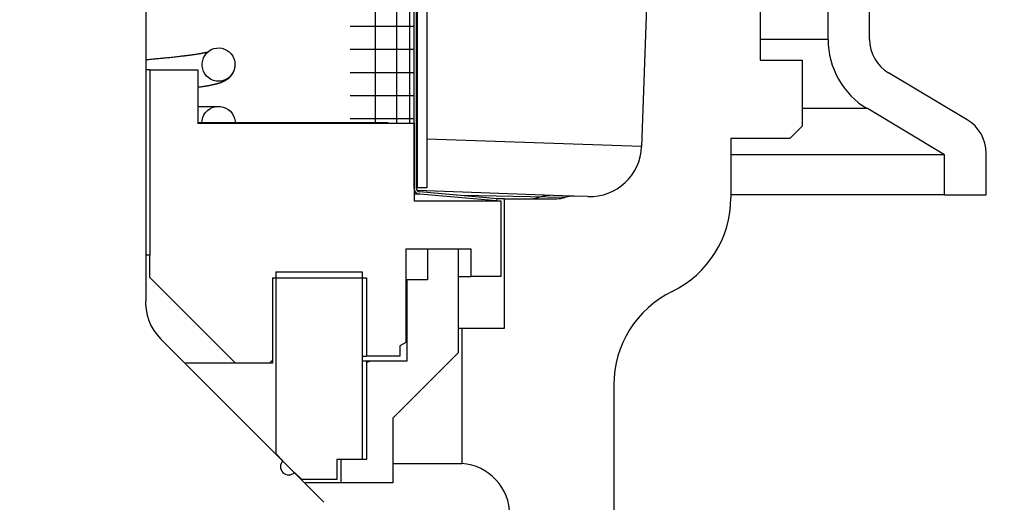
# Model space of a CAD drawing. Extents: x -169 to 2224, y 0 to 2796.
# Tile 151 of 256: x 1570.07 to 1572.43, y 406.75 to 407.91. Entities that reach past the tile are written whole.
import ezdxf

# ---------------------------------------------------------------- set-up
doc = ezdxf.new("R2010")
doc.units = 0
doc.header["$MEASUREMENT"] = 0
doc.header["$PDSIZE"] = 1
doc.layers.get('DEFPOINTS').update_dxf_attribs({"linetype": 'CONTINUOUS'})
for name, color, linetype in [('DIM', 3, 'CONTINUOUS'), ('PEAGRAVEL-HATCH', 3, 'CONTINUOUS'), ('SPILL-BUCKET', 1, 'CONTINUOUS')]:
    doc.layers.add(name, color=color, linetype=linetype)
doc.styles.add('SIMPLEX', font='simplex')
doc.dimstyles.new('DIM64', dxfattribs={"dimscale": 64, "dimtxt": 0.09375, "dimasz": 0.09375, "dimexe": 0.0625, "dimexo": 0.0625, "dimgap": 0.046875, "dimtad": 1, "dimdec": 4, "dimzin": 3, "dimdsep": 46, "dimlunit": 4, "dimtxsty": 'SIMPLEX', "dimcen": 0, "dimclrd": 256, "dimclre": 256, "dimclrt": 256, "dimadec": 0, "dimazin": 0, "dimtfac": 1, "dimtdec": 4, "dimtmove": 0, "dimatfit": 3, "dimfxl": 1, "dimfrac": 2, "dimtolj": 1, "dimtzin": 0, "dimarcsym": 0})

# ---------------------------------------------------------------- blocks, each defined once
blk = doc.blocks.new('*D19')
at = {"layer": 'DEFPOINTS', "color": 0, "transparency": 16777216}
for p in [(1294.3654, 414.2886), (1931.8718, 414.0074), (1931.8718, 136.5159)]:
    blk.add_point(p, dxfattribs=at)
at = {"layer": 'DIM', "lineweight": -2, "transparency": 16777216}
for p, q in [((1294.3654, 410.2886), (1294.3654, 132.5159)), ((1931.8718, 410.0074), (1931.8718, 132.5159)), ((1300.3654, 136.5159), (1925.8718, 136.5159))]:
    blk.add_line(p, q, dxfattribs=at)
at = {"layer": 'DIM', "transparency": 16777216}
for points in [[(1300.3654, 137.5159), (1300.3654, 135.5159), (1294.3654, 136.5159)], [(1925.8718, 137.5159), (1925.8718, 135.5159), (1931.8718, 136.5159)]]:
    blk.add_solid(points, dxfattribs=at)
at = {"layer": 'DIM', "transparency": 16777216, "insert": (1613.1186, 144.0873), "char_height": 6, "attachment_point": 5, "style": 'SIMPLEX'}
blk.add_mtext('\\A1;53\'-1 1/2" (F.V. TANK SLAB)', dxfattribs=at)

msp = doc.modelspace()

# ---------------------------------------------------------------- hatches: boundary and pattern name
at = {"layer": 'PEAGRAVEL-HATCH'}
h = msp.add_hatch(dxfattribs=at)
h.set_pattern_fill('AR-SAND', color=256, scale=7.5, style=0)
h.set_pattern_definition([(37.5, (1705.354, 373.979), (-0.47245, 14.4512), [0, -11.4, 0, -12.75, 0, -12.1875]), (7.5, (1705.354, 373.979), (13.2733, 21.166), [0, -6.15, 0, -10.275, 0, -3.9375]), (327.5, (1696.129, 373.979), (23.3561, 0.0424), [0, -3.75, 0, -13.5, 0, -17.625]), (317.5, (1696.129, 373.979), (22.546, 6.5826), [0, -1.875, 0, -8.85, 0, -10.125])])
h.paths.add_polyline_path([(1570.33517, 414.15822), (1595.38964, 414.15822), (1595.38964, 373.97898), (1570.33517, 373.97898)])
h = msp.add_hatch(dxfattribs=at)
h.set_pattern_fill('AR-SAND', color=256, scale=7.5, style=0)
h.set_pattern_definition([(37.5, (1719.884, 371.258), (-0.47245, 14.4512), [0, -11.4, 0, -12.75, 0, -12.1875]), (7.5, (1719.884, 371.258), (13.2733, 21.166), [0, -6.15, 0, -10.275, 0, -3.9375]), (327.5, (1710.659, 371.258), (23.3561, 0.0424), [0, -3.75, 0, -13.5, 0, -17.625]), (317.5, (1710.659, 371.258), (22.546, 6.5826), [0, -1.875, 0, -8.85, 0, -10.125])])
edge = h.paths.add_edge_path()
edge.add_line((1568.58487, 410.75736), (1580.85981, 410.75736))
edge.add_arc((1580.67252, 410.76619), 0.1875, 310.0001, 357.29846, ccw=False)
edge.add_line((1580.79304, 410.62256), (1580.16258, 410.09354))
edge.add_arc((1580.2831, 409.9499), 0.1875, 490.0001, 555.38086)
edge.add_line((1580.10232, 409.90017), (1580.25881, 409.33129))
edge.add_arc((1579.77672, 409.19867), 0.5, 360, 375.38086, ccw=False)
edge.add_line((1580.27672, 409.19867), (1580.27672, 409.01619))
edge.add_line((1580.27672, 409.01619), (1580.24672, 409.01619))
edge.add_line((1580.24672, 409.01619), (1580.24672, 408.39119))
edge.add_line((1580.24672, 408.39119), (1580.27672, 408.26619))
edge.add_line((1580.27672, 408.26619), (1580.37047, 408.26619))
edge.add_line((1580.37047, 408.26619), (1580.55797, 408.26619))
edge.add_line((1580.55797, 408.26619), (1580.55797, 406.05086))
edge.add_arc((1580.30797, 406.05086), 0.25, 284.9899, 360, ccw=False)
edge.add_arc((1592.36884, 361.00728), 46.38034, 464.989886, 465.707335)
edge.add_arc((1580.0427, 404.83739), 0.85, 465.70735, 540)
edge.add_line((1579.1927, 404.83739), (1579.1927, 402.62373))
edge.add_line((1579.1927, 402.62373), (1579.19257, 402.46304))
edge.add_line((1579.19257, 402.46304), (1579.35118, 402.46304))
edge.add_line((1579.35118, 402.46304), (1579.5427, 402.62373))
edge.add_line((1579.5427, 402.62373), (1579.5427, 403.66034))
edge.add_ellipse((1579.67162, 403.74985), major_axis=(0, 0.2), ratio=0.7208596, start_angle=116.58501, end_angle=251.03183)
edge.add_line((1579.80797, 403.63592), (1579.80797, 403.32673))
edge.add_arc((1579.74191, 403.31551), 0.06701, 238.57932, 369.63998, ccw=False)
edge.add_arc((1579.68047, 403.20173), 0.0625, 424.90305, 540)
edge.add_line((1579.61797, 403.20173), (1579.61797, 402.82673))
edge.add_arc((1579.68047, 402.82673), 0.0625, 540, 630)
edge.add_line((1579.68047, 402.76423), (1579.74797, 402.76423))
edge.add_arc((1579.74797, 402.70423), 0.06, 359.97977, 450, ccw=False)
edge.add_line((1579.80797, 402.70421), (1579.80449, 392.8692))
edge.add_arc((1633.72155, 263.94838), 139.74129, 472.6955788, 474.5798006)
edge.add_arc((1576.05085, 389.38903), 1.7, 465.56314, 540)
edge.add_line((1574.35085, 389.38903), (1574.35085, 381.7636))
edge.add_line((1574.35085, 381.7636), (1573.46739, 381.7636))
edge.add_line((1573.46739, 381.7636), (1573.23086, 381.7636))
edge.add_line((1573.23086, 381.7636), (1573.96739, 380.44837))
edge.add_line((1573.96739, 380.44837), (1573.96739, 380.05001))
edge.add_arc((1574.21739, 380.05001), 0.25, 540, 630)
edge.add_line((1574.21739, 379.80001), (1574.35085, 379.80001))
edge.add_line((1574.35085, 379.80001), (1574.35085, 378.2636))
edge.add_arc((1574.10085, 378.2636), 0.25, 270, 360, ccw=False)
edge.add_line((1574.10085, 378.0136), (1574.10085, 373.0014))
edge.add_line((1574.10085, 373.0014), (1573.4821, 373.0014))
edge.add_line((1573.4821, 373.0014), (1573.4821, 372.10422))
edge.add_line((1573.4821, 372.10422), (1573.35835, 372.10422))
edge.add_line((1573.35835, 372.10422), (1573.35835, 371.69133))
edge.add_line((1573.35835, 371.69133), (1572.84771, 371.65562))
edge.add_line((1572.84771, 371.65562), (1572.84771, 371.59375))
edge.add_line((1572.84771, 371.59375), (1572.78583, 371.59375))
edge.add_line((1572.78583, 371.59375), (1572.78583, 371.25844))
edge.add_line((1572.78583, 371.25844), (1572.29083, 371.25844))
edge.add_line((1572.29083, 371.25844), (1572.29083, 371.59375))
edge.add_line((1572.29083, 371.59375), (1572.22896, 371.59375))
edge.add_line((1572.22896, 371.59375), (1572.22896, 371.65562))
edge.add_line((1572.22896, 371.65562), (1572.10521, 371.65562))
edge.add_line((1572.10521, 371.65562), (1572.10521, 371.25844))
edge.add_line((1572.10521, 371.25844), (1568.58487, 371.25844))
edge.add_line((1568.58487, 371.25844), (1568.58487, 410.75736))
h.paths.add_polyline_path([(1572.30632, 371.86873, -0.5750713), (1572.2848, 371.85475, 0.5300108), (1572.24133, 371.82584), (1572.24133, 371.60959), (1572.83533, 371.60959), (1572.83533, 371.85709), (1572.78484, 371.85709, -0.3518845), (1572.77034, 371.86873, 0.8032176)], flags=16)
h.paths.add_polyline_path([(1572.64129, 371.81749, 1), (1572.43537, 371.81749, 1)], flags=0)

# ---------------------------------------------------------------- linework, layer by layer
at = {"layer": 'SPILL-BUCKET', "color": 7, "linetype": 'Continuous'}
for p, q in [((1571.01351, 409.77289), (1571.01351, 407.5036)), ((1571.019, 409.77289), (1571.019, 407.5036)), ((1571.0215, 409.77705), (1571.0215, 407.5036)), ((1571.04448, 409.77705), (1571.04448, 407.5036)), ((1570.92069, 409.54862), (1570.92069, 407.65944)), ((1570.97185, 409.54862), (1570.97185, 407.65944)), ((1571.00303, 409.5561), (1571.00303, 407.65937)), ((1570.36945, 408.74894), (1570.36945, 407.23848)), ((1570.91473, 407.89104), (1570.8608, 407.89104)), ((1570.95749, 407.89104), (1570.91473, 407.89104)), ((1570.98846, 407.89104), (1570.95749, 407.89104)), ((1571.00722, 407.89104), (1570.98846, 407.89104)), ((1571.01351, 407.89104), (1571.00722, 407.89104)), ((1570.51605, 407.82766), (1570.52115, 407.83217)), ((1570.52115, 407.83217), (1570.52686, 407.83567)), ((1570.52686, 407.83567), (1570.53308, 407.83815)), ((1570.53308, 407.83815), (1570.53952, 407.8395)), ((1570.53952, 407.8395), (1570.54609, 407.83975)), ((1570.54609, 407.83975), (1570.55255, 407.83889)), ((1570.55255, 407.83889), (1570.55878, 407.83696)), ((1570.55878, 407.83696), (1570.5646, 407.83401)), ((1570.5646, 407.83401), (1570.56986, 407.83014)), ((1570.91473, 407.83569), (1570.8608, 407.83569)), ((1570.95749, 407.83569), (1570.91473, 407.83569)), ((1570.98846, 407.83569), (1570.95749, 407.83569)), ((1571.00722, 407.83569), (1570.98846, 407.83569)), ((1571.01351, 407.83569), (1571.00722, 407.83569)), ((1570.36945, 407.81175), (1570.37301, 407.81206)), ((1570.37301, 407.81206), (1570.37643, 407.81236)), ((1570.37643, 407.81236), (1570.37983, 407.81267)), ((1570.37983, 407.81267), (1570.3832, 407.81297)), ((1570.3832, 407.81297), (1570.38654, 407.81327)), ((1570.38654, 407.81327), (1570.38966, 407.81355)), ((1570.38966, 407.81355), (1570.39275, 407.81384)), ((1570.39275, 407.81384), (1570.39561, 407.81411)), ((1570.39561, 407.81411), (1570.39846, 407.81437)), ((1570.39846, 407.81437), (1570.40109, 407.81462)), ((1570.40109, 407.81462), (1570.40369, 407.81487)), ((1570.40369, 407.81487), (1570.40609, 407.8151)), ((1570.40609, 407.8151), (1570.40847, 407.81532)), ((1570.40847, 407.81532), (1570.41072, 407.81554)), ((1570.41072, 407.81554), (1570.41294, 407.81576)), ((1570.41294, 407.81576), (1570.41648, 407.81611)), ((1570.41648, 407.81611), (1570.41997, 407.81646)), ((1570.41997, 407.81646), (1570.4235, 407.81682)), ((1570.4235, 407.81682), (1570.42698, 407.81718)), ((1570.42698, 407.81718), (1570.4305, 407.81754)), ((1570.4305, 407.81754), (1570.43397, 407.81791)), ((1570.43397, 407.81791), (1570.43731, 407.81827)), ((1570.43731, 407.81827), (1570.4406, 407.81863)), ((1570.4406, 407.81863), (1570.44392, 407.81899)), ((1570.44392, 407.81899), (1570.44717, 407.81936)), ((1570.44717, 407.81936), (1570.45034, 407.81972)), ((1570.45034, 407.81972), (1570.45346, 407.82008)), ((1570.45346, 407.82008), (1570.45643, 407.82043)), ((1570.45643, 407.82043), (1570.45935, 407.82078)), ((1570.45935, 407.82078), (1570.46018, 407.82088)), ((1570.46018, 407.82088), (1570.461, 407.82098)), ((1570.461, 407.82098), (1570.46175, 407.82107)), ((1570.46175, 407.82107), (1570.46249, 407.82116)), ((1570.46249, 407.82116), (1570.46313, 407.82124)), ((1570.46313, 407.82124), (1570.46377, 407.82132)), ((1570.46377, 407.82132), (1570.46431, 407.82139)), ((1570.46431, 407.82139), (1570.46484, 407.82145)), ((1570.46484, 407.82145), (1570.46531, 407.82151)), ((1570.46531, 407.82151), (1570.46578, 407.82157)), ((1570.46578, 407.82157), (1570.46635, 407.82164)), ((1570.46635, 407.82164), (1570.46692, 407.82171)), ((1570.46692, 407.82171), (1570.46773, 407.82182)), ((1570.46773, 407.82182), (1570.46854, 407.82192)), ((1570.46854, 407.82192), (1570.4695, 407.82204)), ((1570.4695, 407.82204), (1570.47046, 407.82217)), ((1570.47046, 407.82217), (1570.47156, 407.82231)), ((1570.47156, 407.82231), (1570.47266, 407.82245)), ((1570.47266, 407.82245), (1570.4739, 407.82262)), ((1570.4739, 407.82262), (1570.47513, 407.82278)), ((1570.47513, 407.82278), (1570.47661, 407.82298)), ((1570.47661, 407.82298), (1570.47808, 407.82318)), ((1570.47808, 407.82318), (1570.47962, 407.82339)), ((1570.47962, 407.82339), (1570.48114, 407.8236)), ((1570.48114, 407.8236), (1570.48258, 407.82381)), ((1570.48258, 407.82381), (1570.48401, 407.82401)), ((1570.48401, 407.82401), (1570.48537, 407.82421)), ((1570.48537, 407.82421), (1570.48671, 407.82441)), ((1570.48671, 407.82441), (1570.48798, 407.82459)), ((1570.48798, 407.82459), (1570.48924, 407.82478)), ((1570.48924, 407.82478), (1570.49043, 407.82496)), ((1570.49043, 407.82496), (1570.4916, 407.82514)), ((1570.4916, 407.82514), (1570.49332, 407.82541)), ((1570.49332, 407.82541), (1570.495, 407.82568)), ((1570.495, 407.82568), (1570.49653, 407.82593)), ((1570.49653, 407.82593), (1570.49804, 407.82618)), ((1570.49804, 407.82618), (1570.49939, 407.8264)), ((1570.49939, 407.8264), (1570.50071, 407.82663)), ((1570.50071, 407.82663), (1570.50161, 407.82679)), ((1570.50161, 407.82679), (1570.5025, 407.82694)), ((1570.5025, 407.82694), (1570.50331, 407.82709)), ((1570.50331, 407.82709), (1570.5041, 407.82723)), ((1570.5041, 407.82723), (1570.50495, 407.82738)), ((1570.50495, 407.82738), (1570.50577, 407.82754)), ((1570.50506, 407.80308), (1570.50619, 407.80984)), ((1570.50577, 407.82754), (1570.50669, 407.82771)), ((1570.50619, 407.80984), (1570.50845, 407.81633)), ((1570.50669, 407.82771), (1570.50759, 407.82788)), ((1570.50759, 407.82788), (1570.50858, 407.82808)), ((1570.50845, 407.81633), (1570.51178, 407.82235)), ((1570.50858, 407.82808), (1570.50956, 407.82827)), ((1570.50956, 407.82827), (1570.51045, 407.82845)), ((1570.51045, 407.82845), (1570.51133, 407.82863)), ((1570.51133, 407.82863), (1570.51213, 407.82879)), ((1570.51178, 407.82235), (1570.51605, 407.82766)), ((1570.51213, 407.82879), (1570.5129, 407.82896)), ((1570.5129, 407.82896), (1570.51337, 407.82906)), ((1570.51337, 407.82906), (1570.51383, 407.82916)), ((1570.51383, 407.82916), (1570.5143, 407.82927)), ((1570.5143, 407.82927), (1570.51476, 407.82937)), ((1570.51476, 407.82937), (1570.51523, 407.82948)), ((1570.51523, 407.82948), (1570.5157, 407.82958)), ((1570.5157, 407.82958), (1570.51616, 407.8297)), ((1570.51616, 407.8297), (1570.51662, 407.8298)), ((1570.51662, 407.8298), (1570.51702, 407.8299)), ((1570.51702, 407.8299), (1570.51742, 407.82999)), ((1570.51742, 407.82999), (1570.51775, 407.83008)), ((1570.51775, 407.83008), (1570.51808, 407.83016)), ((1570.51808, 407.83016), (1570.51837, 407.83023)), ((1570.51837, 407.83023), (1570.51865, 407.83031)), ((1570.51865, 407.83031), (1570.51895, 407.83039)), ((1570.56986, 407.83014), (1570.57445, 407.8254)), ((1570.57445, 407.8254), (1570.57821, 407.81996)), ((1570.57821, 407.81996), (1570.58007, 407.81631)), ((1570.58007, 407.81631), (1570.58155, 407.81249)), ((1570.58155, 407.81249), (1570.58314, 407.80581)), ((1570.58187, 407.81144), (1570.58193, 407.81123)), ((1570.58193, 407.81123), (1570.582, 407.81101)), ((1570.582, 407.81101), (1570.5822, 407.81025)), ((1570.50507, 407.79623), (1570.50506, 407.80308)), ((1570.50621, 407.78957), (1570.50507, 407.79623)), ((1570.50843, 407.78319), (1570.50621, 407.78957)), ((1570.58105, 407.78552), (1570.57812, 407.77932)), ((1570.58056, 407.78382), (1570.58019, 407.78293)), ((1570.58087, 407.78461), (1570.58056, 407.78382)), ((1570.58117, 407.78544), (1570.58087, 407.78461)), ((1570.58289, 407.79213), (1570.58105, 407.78552)), ((1570.58148, 407.78635), (1570.58117, 407.78544)), ((1570.58178, 407.78729), (1570.58148, 407.78635)), ((1570.58212, 407.78851), (1570.58178, 407.78729)), ((1570.58244, 407.78974), (1570.58212, 407.78851)), ((1570.5827, 407.79093), (1570.58244, 407.78974)), ((1570.58293, 407.79213), (1570.5827, 407.79093)), ((1570.5836, 407.79896), (1570.58289, 407.79213)), ((1570.58315, 407.79348), (1570.58293, 407.79213)), ((1570.58314, 407.80581), (1570.5836, 407.79896)), ((1570.58332, 407.79483), (1570.58315, 407.79348)), ((1570.58338, 407.79542), (1570.58332, 407.79483)), ((1570.51162, 407.77737), (1570.50843, 407.78319)), ((1570.51571, 407.77215), (1570.51162, 407.77737)), ((1570.52055, 407.76775), (1570.51571, 407.77215)), ((1570.52605, 407.7642), (1570.52055, 407.76775)), ((1570.53204, 407.76164), (1570.52605, 407.7642)), ((1570.53836, 407.7601), (1570.53204, 407.76164)), ((1570.5449, 407.75966), (1570.53836, 407.7601)), ((1570.55143, 407.76032), (1570.5449, 407.75966)), ((1570.55784, 407.76212), (1570.55143, 407.76032)), ((1570.5574, 407.75965), (1570.55653, 407.75923)), ((1570.55828, 407.7601), (1570.5574, 407.75965)), ((1570.56386, 407.76498), (1570.55784, 407.76212)), ((1570.55912, 407.76054), (1570.55828, 407.7601)), ((1570.55996, 407.761), (1570.55912, 407.76054)), ((1570.56069, 407.76142), (1570.55996, 407.761)), ((1570.56143, 407.76185), (1570.56069, 407.76142)), ((1570.56206, 407.76223), (1570.56143, 407.76185)), ((1570.5627, 407.76264), (1570.56206, 407.76223)), ((1570.56311, 407.7629), (1570.5627, 407.76264)), ((1570.56354, 407.76318), (1570.56311, 407.7629)), ((1570.56404, 407.76352), (1570.56354, 407.76318)), ((1570.56939, 407.7689), (1570.56386, 407.76498)), ((1570.56455, 407.76388), (1570.56404, 407.76352)), ((1570.56514, 407.7643), (1570.56455, 407.76388)), ((1570.56573, 407.76473), (1570.56514, 407.7643)), ((1570.5663, 407.76516), (1570.56573, 407.76473)), ((1570.56686, 407.7656), (1570.5663, 407.76516)), ((1570.56726, 407.76592), (1570.56686, 407.7656)), ((1570.56767, 407.76625), (1570.56726, 407.76592)), ((1570.56801, 407.76654), (1570.56767, 407.76625)), ((1570.56835, 407.76683), (1570.56801, 407.76654)), ((1570.56875, 407.76717), (1570.56835, 407.76683)), ((1570.56915, 407.76753), (1570.56875, 407.76717)), ((1570.56964, 407.76798), (1570.56915, 407.76753)), ((1570.57418, 407.7737), (1570.56939, 407.7689)), ((1570.57014, 407.76845), (1570.56964, 407.76798)), ((1570.5707, 407.769), (1570.57014, 407.76845)), ((1570.57126, 407.76956), (1570.5707, 407.769)), ((1570.57176, 407.77009), (1570.57126, 407.76956)), ((1570.57226, 407.77063), (1570.57176, 407.77009)), ((1570.57291, 407.77136), (1570.57226, 407.77063)), ((1570.57356, 407.77211), (1570.57291, 407.77136)), ((1570.57406, 407.77272), (1570.57356, 407.77211)), ((1570.57455, 407.77335), (1570.57406, 407.77272)), ((1570.57812, 407.77932), (1570.57418, 407.7737)), ((1570.57505, 407.774), (1570.57455, 407.77335)), ((1570.57554, 407.77467), (1570.57505, 407.774)), ((1570.57607, 407.77543), (1570.57554, 407.77467)), ((1570.57658, 407.77619), (1570.57607, 407.77543)), ((1570.57715, 407.77707), (1570.57658, 407.77619)), ((1570.57769, 407.77796), (1570.57715, 407.77707)), ((1570.57826, 407.77898), (1570.57769, 407.77796)), ((1570.57882, 407.78001), (1570.57826, 407.77898)), ((1570.57932, 407.78103), (1570.57882, 407.78001)), ((1570.57982, 407.78208), (1570.57932, 407.78103)), ((1570.58019, 407.78293), (1570.57982, 407.78208)), ((1570.91473, 407.78035), (1570.8608, 407.78035)), ((1570.95749, 407.78035), (1570.91473, 407.78035)), ((1570.98846, 407.78035), (1570.95749, 407.78035)), ((1571.00722, 407.78035), (1570.98846, 407.78035)), ((1571.01351, 407.78035), (1571.00722, 407.78035)), ((1570.49764, 407.74523), (1570.49436, 407.74475)), ((1570.49928, 407.74547), (1570.49764, 407.74523)), ((1570.50089, 407.74571), (1570.49928, 407.74547)), ((1570.50243, 407.74595), (1570.50089, 407.74571)), ((1570.50394, 407.74618), (1570.50243, 407.74595)), ((1570.50537, 407.74641), (1570.50394, 407.74618)), ((1570.50679, 407.74663), (1570.50537, 407.74641)), ((1570.50812, 407.74684), (1570.50679, 407.74663)), ((1570.50944, 407.74706), (1570.50812, 407.74684)), ((1570.51068, 407.74727), (1570.50944, 407.74706)), ((1570.51191, 407.74747), (1570.51068, 407.74727)), ((1570.51293, 407.74765), (1570.51191, 407.74747)), ((1570.51394, 407.74782), (1570.51293, 407.74765)), ((1570.51488, 407.74798), (1570.51394, 407.74782)), ((1570.51581, 407.74815), (1570.51488, 407.74798)), ((1570.51667, 407.7483), (1570.51581, 407.74815)), ((1570.51753, 407.74845), (1570.51667, 407.7483)), ((1570.51839, 407.74861), (1570.51753, 407.74845)), ((1570.51924, 407.74877), (1570.51839, 407.74861)), ((1570.52018, 407.74894), (1570.51924, 407.74877)), ((1570.52111, 407.74912), (1570.52018, 407.74894)), ((1570.52219, 407.74932), (1570.52111, 407.74912)), ((1570.52326, 407.74953), (1570.52219, 407.74932)), ((1570.52434, 407.74974), (1570.52326, 407.74953)), ((1570.52541, 407.74996), (1570.52434, 407.74974)), ((1570.52642, 407.75017), (1570.52541, 407.74996)), ((1570.52743, 407.75037), (1570.52642, 407.75017)), ((1570.52839, 407.75057), (1570.52743, 407.75037)), ((1570.52933, 407.75078), (1570.52839, 407.75057)), ((1570.53029, 407.75099), (1570.52933, 407.75078)), ((1570.53124, 407.7512), (1570.53029, 407.75099)), ((1570.53223, 407.75142), (1570.53124, 407.7512)), ((1570.53321, 407.75165), (1570.53223, 407.75142)), ((1570.53388, 407.7518), (1570.53321, 407.75165)), ((1570.53454, 407.75196), (1570.53388, 407.7518)), ((1570.53515, 407.7521), (1570.53454, 407.75196)), ((1570.53575, 407.75225), (1570.53515, 407.7521)), ((1570.53628, 407.75238), (1570.53575, 407.75225)), ((1570.53682, 407.75252), (1570.53628, 407.75238)), ((1570.53728, 407.75263), (1570.53682, 407.75252)), ((1570.53774, 407.75275), (1570.53728, 407.75263)), ((1570.53822, 407.75288), (1570.53774, 407.75275)), ((1570.53871, 407.753), (1570.53822, 407.75288)), ((1570.5393, 407.75316), (1570.53871, 407.753)), ((1570.5399, 407.75332), (1570.5393, 407.75316)), ((1570.54057, 407.7535), (1570.5399, 407.75332)), ((1570.54124, 407.75369), (1570.54057, 407.7535)), ((1570.54192, 407.75388), (1570.54124, 407.75369)), ((1570.5426, 407.75407), (1570.54192, 407.75388)), ((1570.54323, 407.75426), (1570.5426, 407.75407)), ((1570.54386, 407.75445), (1570.54323, 407.75426)), ((1570.54444, 407.75463), (1570.54386, 407.75445)), ((1570.54503, 407.75481), (1570.54444, 407.75463)), ((1570.54558, 407.75498), (1570.54503, 407.75481)), ((1570.54613, 407.75516), (1570.54558, 407.75498)), ((1570.54727, 407.75553), (1570.54613, 407.75516)), ((1570.5484, 407.75592), (1570.54727, 407.75553)), ((1570.54957, 407.75633), (1570.5484, 407.75592)), ((1570.55074, 407.75677), (1570.54957, 407.75633)), ((1570.55193, 407.75723), (1570.55074, 407.75677)), ((1570.55313, 407.75771), (1570.55193, 407.75723)), ((1570.55395, 407.75806), (1570.55313, 407.75771)), ((1570.55477, 407.75842), (1570.55395, 407.75806)), ((1570.55565, 407.75881), (1570.55477, 407.75842)), ((1570.55653, 407.75923), (1570.55565, 407.75881)), ((1570.91473, 407.725), (1570.8608, 407.725)), ((1570.95749, 407.725), (1570.91473, 407.725)), ((1570.98846, 407.725), (1570.95749, 407.725)), ((1571.00722, 407.725), (1570.98846, 407.725)), ((1571.01351, 407.725), (1571.00722, 407.725)), ((1570.4944, 407.69941), (1570.49858, 407.69941)), ((1570.49858, 407.69941), (1570.50226, 407.69941)), ((1570.50226, 407.69941), (1570.50578, 407.69941)), ((1570.50578, 407.69941), (1570.50909, 407.69941)), ((1570.50909, 407.69941), (1570.51225, 407.69941)), ((1570.51225, 407.69941), (1570.51521, 407.69941)), ((1570.51305, 407.68441), (1570.51768, 407.68929)), ((1570.51521, 407.69941), (1570.51803, 407.69941)), ((1570.51768, 407.68929), (1570.52307, 407.69333)), ((1570.51803, 407.69941), (1570.51959, 407.69941)), ((1570.51959, 407.69941), (1570.52111, 407.69941)), ((1570.52111, 407.69941), (1570.52256, 407.69941)), ((1570.52256, 407.69941), (1570.52396, 407.69941)), ((1570.52307, 407.69333), (1570.52906, 407.69641)), ((1570.52396, 407.69941), (1570.52532, 407.69941)), ((1570.52532, 407.69941), (1570.52663, 407.69941)), ((1570.52663, 407.69941), (1570.52796, 407.69941)), ((1570.52796, 407.69941), (1570.52925, 407.69941)), ((1570.52906, 407.69641), (1570.53548, 407.69844)), ((1570.52925, 407.69941), (1570.53057, 407.69941)), ((1570.53057, 407.69941), (1570.53184, 407.69941)), ((1570.53184, 407.69941), (1570.53311, 407.69941)), ((1570.53311, 407.69941), (1570.53432, 407.69941)), ((1570.53432, 407.69941), (1570.53551, 407.69941)), ((1570.53548, 407.69844), (1570.54216, 407.69935)), ((1570.53551, 407.69941), (1570.53663, 407.69941)), ((1570.53663, 407.69941), (1570.53772, 407.69941)), ((1570.53772, 407.69941), (1570.53872, 407.69941)), ((1570.53872, 407.69941), (1570.53968, 407.69941)), ((1570.53968, 407.69941), (1570.54055, 407.69941)), ((1570.54055, 407.69941), (1570.54136, 407.69941)), ((1570.54136, 407.69941), (1570.54207, 407.69941)), ((1570.54207, 407.69941), (1570.5427, 407.69941)), ((1570.54216, 407.69935), (1570.54889, 407.69914)), ((1570.5427, 407.69941), (1570.54322, 407.69941)), ((1570.54322, 407.69941), (1570.54424, 407.6994)), ((1570.54889, 407.69914), (1570.55549, 407.6978)), ((1570.55549, 407.6978), (1570.56177, 407.69537)), ((1570.56177, 407.69537), (1570.56755, 407.69192)), ((1570.56755, 407.69192), (1570.57268, 407.68755)), ((1570.50429, 407.65944), (1570.50486, 407.66615)), ((1570.50486, 407.66615), (1570.50654, 407.67267)), ((1570.50654, 407.67267), (1570.5093, 407.67881)), ((1570.5093, 407.67881), (1570.51305, 407.68441)), ((1570.57268, 407.68755), (1570.57699, 407.68238)), ((1570.57699, 407.68238), (1570.58038, 407.67656)), ((1570.58038, 407.67656), (1570.58274, 407.67025)), ((1570.58274, 407.67025), (1570.58401, 407.66364)), ((1570.91473, 407.66965), (1570.8608, 407.66965)), ((1570.95749, 407.66965), (1570.91473, 407.66965)), ((1570.98846, 407.66965), (1570.95749, 407.66965)), ((1571.00722, 407.66965), (1570.98846, 407.66965)), ((1571.01351, 407.66965), (1571.00722, 407.66965)), ((1570.58401, 407.66364), (1570.58418, 407.66154)), ((1570.58418, 407.66154), (1570.58423, 407.65944)), ((1571.02087, 407.5036), (1571.019, 407.5036)), ((1571.0215, 407.5036), (1571.02087, 407.5036)), ((1571.04448, 407.5036), (1571.0215, 407.5036)), ((1571.02423, 407.48817), (1571.014, 407.48817)), ((1571.02764, 407.48817), (1571.02423, 407.48817)), ((1571.21175, 407.47207), (1571.02764, 407.48817)), ((1571.21337, 407.47744), (1571.02812, 407.49365)), ((1571.2129, 407.47207), (1571.21337, 407.47744)), ((1571.21175, 407.47207), (1571.2129, 407.47207)), ((1570.40561, 407.13986), (1570.7975, 406.74797))]:
    msp.add_line(p, q, dxfattribs=at)
at = {"layer": 'SPILL-BUCKET', "linetype": 'Continuous'}
for p, q in [((1571.61165, 409.06789), (1571.56049, 407.60309)), ((1571.56049, 407.6031), (1571.04483, 407.62068)), ((1571.39245, 407.48397), (1571.0217, 407.49692)), ((1571.37649, 407.48069), (1571.12835, 407.48488)), ((1571.22575, 407.47756), (1571.21197, 407.47756)), ((1571.23036, 407.47756), (1571.22575, 407.47756)), ((1571.23036, 407.47756), (1571.35698, 407.47756)), ((1571.23036, 407.47756), (1571.23036, 407.16528)), ((1571.2953, 407.47756), (1571.30609, 407.47861)), ((1571.30609, 407.47861), (1571.31652, 407.4817)), ((1571.31652, 407.4817), (1571.32802, 407.48498)), ((1571.32802, 407.48498), (1571.33991, 407.48581)), ((1571.39674, 407.48382), (1571.39245, 407.48397)), ((1571.39816, 407.48377), (1571.39674, 407.48382)), ((1571.4313, 407.48261), (1571.39817, 407.48377)), ((1571.12667, 407.16528), (1571.11993, 407.16528)), ((1571.12893, 407.16528), (1571.12667, 407.16528)), ((1571.23036, 407.16528), (1571.12893, 407.16528)), ((1571.12893, 407.16528), (1571.12893, 406.84153)), ((1571.02151, 406.84153), (1571.06803, 406.84153)), ((1571.06803, 406.84153), (1571.10171, 406.84153)), ((1571.10171, 406.84153), (1571.1221, 406.84153)), ((1571.1221, 406.84153), (1571.12893, 406.84153))]:
    msp.add_line(p, q, dxfattribs=at)
at = {"layer": 'SPILL-BUCKET', "color": 1, "linetype": 'Continuous'}
for p, q in [((1571.84494, 409.05917), (1571.84494, 407.81002)), ((1572.00833, 407.86018), (1572.00833, 408.78501)), ((1572.10826, 407.86018), (1572.10826, 408.78501)), ((1571.84494, 407.81002), (1571.94649, 407.81002)), ((1571.94649, 407.81002), (1571.94649, 407.65172)), ((1570.37693, 407.78685), (1570.36944, 407.78685)), ((1570.37944, 407.78685), (1570.37693, 407.78685)), ((1570.37944, 407.78685), (1570.37944, 407.34216)), ((1570.37944, 407.78685), (1570.49436, 407.78685)), ((1570.49436, 407.78685), (1570.49436, 407.65924)), ((1572.34237, 407.66732), (1572.15395, 407.77971)), ((1572.28813, 407.58332), (1572.10276, 407.69389)), ((1570.49344, 407.65944), (1570.50193, 407.65944)), ((1570.49436, 407.65924), (1571.014, 407.65924)), ((1570.50418, 407.65944), (1570.49437, 407.65944)), ((1570.50193, 407.65944), (1570.50288, 407.65944)), ((1570.58387, 407.65944), (1570.50429, 407.65944)), ((1570.50429, 407.65944), (1570.58423, 407.65944)), ((1570.95155, 407.65944), (1570.58434, 407.65944)), ((1570.95155, 407.65944), (1570.98038, 407.65942)), ((1570.98038, 407.65942), (1571.0027, 407.65935)), ((1571.0027, 407.65935), (1571.01347, 407.65927)), ((1571.014, 407.65924), (1571.014, 407.47207)), ((1571.94649, 407.65172), (1571.91742, 407.62265)), ((1571.77473, 407.62265), (1571.91742, 407.62265)), ((1571.77473, 407.62265), (1571.77473, 407.4795)), ((1572.28813, 407.48655), (1572.28813, 407.58332)), ((1572.38807, 407.48655), (1572.38807, 407.58686)), ((1571.014, 407.4997), (1571.014, 407.47207)), ((1572.28813, 407.48655), (1572.38807, 407.48655)), ((1571.014, 407.47207), (1571.22261, 407.47207)), ((1571.22261, 407.47207), (1571.22261, 407.29019)), ((1570.37693, 407.34216), (1570.36945, 407.34216)), ((1570.37944, 407.34216), (1570.37693, 407.34216)), ((1570.37944, 407.28819), (1570.37944, 407.34216)), ((1570.99402, 407.35715), (1570.99402, 407.13238)), ((1570.99402, 407.35715), (1571.0882, 407.35715)), ((1571.04598, 407.35715), (1571.11993, 407.35715)), ((1571.04598, 407.35715), (1571.04598, 407.2822)), ((1571.11818, 407.35715), (1571.15016, 407.35715)), ((1571.11993, 407.35715), (1571.11993, 407.10732)), ((1571.15016, 407.35715), (1571.15016, 407.29019)), ((1570.5853, 407.08233), (1570.37944, 407.28819)), ((1570.67374, 407.28719), (1570.90008, 407.28719)), ((1570.67374, 407.28719), (1570.67374, 407.08233)), ((1570.68173, 407.30218), (1570.88909, 407.30218)), ((1570.68173, 407.30218), (1570.68173, 406.86498)), ((1570.88909, 407.30218), (1570.88909, 406.85049)), ((1570.90008, 407.28719), (1570.90008, 407.09932)), ((1571.11994, 407.29019), (1571.14258, 407.29019)), ((1571.14258, 407.29019), (1571.15016, 407.29019)), ((1571.22261, 407.29019), (1571.15016, 407.29019)), ((1570.99589, 407.2822), (1570.99401, 407.2822)), ((1570.99652, 407.2822), (1570.99589, 407.2822)), ((1571.04598, 407.2822), (1570.99652, 407.2822)), ((1570.99652, 407.2822), (1570.99652, 407.08733)), ((1570.99402, 407.13238), (1570.98003, 407.1243)), ((1570.98003, 407.1243), (1570.98003, 407.09932)), ((1570.8891, 407.09932), (1570.89733, 407.09932)), ((1570.89733, 407.09932), (1570.90008, 407.09932)), ((1570.98003, 407.09932), (1570.90008, 407.09932)), ((1571.11993, 407.10732), (1570.96279, 406.95017)), ((1570.52012, 407.08233), (1570.46313, 407.08233)), ((1570.56531, 407.08233), (1570.52012, 407.08233)), ((1570.59737, 407.08233), (1570.56531, 407.08233)), ((1570.67374, 407.08233), (1570.5853, 407.08233)), ((1570.61536, 407.08233), (1570.59737, 407.08233)), ((1570.67374, 407.08931), (1570.66676, 407.08233)), ((1570.89733, 407.08733), (1570.88909, 407.08733)), ((1570.90008, 407.08733), (1570.89733, 407.08733)), ((1570.99652, 407.08733), (1570.90008, 407.08733)), ((1570.90972, 407.08733), (1570.90008, 407.08382)), ((1570.90008, 407.08733), (1570.90008, 406.85049)), ((1571.49368, 407.0302), (1571.49368, 406.14215)), ((1570.96279, 406.95017), (1570.96279, 406.79503)), ((1570.68142, 406.86498), (1570.68048, 406.86498)), ((1570.68173, 406.86498), (1570.68142, 406.86498)), ((1570.69883, 406.84789), (1570.68173, 406.86498)), ((1570.69852, 406.84789), (1570.69758, 406.84789)), ((1570.69883, 406.84789), (1570.69852, 406.84789)), ((1570.88909, 406.85049), (1570.82813, 406.85049)), ((1570.82813, 406.85049), (1570.82813, 406.80252)), ((1570.83813, 406.85049), (1570.83813, 406.79503)), ((1570.90008, 406.85049), (1570.83813, 406.85049)), ((1570.9628, 406.84153), (1571.02151, 406.84153)), ((1570.74419, 406.80252), (1570.72709, 406.81962)), ((1570.74294, 406.80252), (1570.74388, 406.80252)), ((1570.74388, 406.80252), (1570.74419, 406.80252)), ((1570.82813, 406.80252), (1570.74419, 406.80252)), ((1570.79868, 406.79503), (1570.7504, 406.79503)), ((1570.8282, 406.79503), (1570.79868, 406.79503)), ((1570.83813, 406.79503), (1570.8282, 406.79503)), ((1570.96279, 406.79503), (1570.83813, 406.79503))]:
    msp.add_line(p, q, dxfattribs=at)
at = {"layer": 'SPILL-BUCKET', "color": 7}
for p, q in [((1572.00833, 407.86018), (1571.84494, 407.86018)), ((1572.10276, 407.69389), (1571.94649, 407.69389)), ((1572.28813, 407.58332), (1571.77473, 407.58332)), ((1572.28813, 407.48655), (1571.77473, 407.48655))]:
    msp.add_line(p, q, dxfattribs=at)
at = {"layer": 'SPILL-BUCKET', "color": 1, "linetype": 'Continuous'}
for centre, radius, start, end in [((1572.20194, 407.86018), 0.19362, 180, 239.18387), ((1572.20194, 407.86018), 0.09369, 180, 239.18387), ((1572.29438, 407.58686), 0.09369, 0, 59.18387), ((1571.52491, 407.4795), 0.24983, 295.94448, 0), ((1571.74351, 407.0302), 0.24983, 115.94448, 180), ((1570.71296, 406.83375), 0.01999, 135, 315)]:
    msp.add_arc(centre, radius, start, end, dxfattribs=at)
at = {"layer": 'SPILL-BUCKET', "linetype": 'Continuous'}
for centre, radius, start, end in [((1571.43566, 407.60745), 0.12491, 268, 358), ((1571.35698, 407.54002), 0.06246, 270, 288.19591), ((1571.39599, 407.42135), 0.06246, 88, 108.19591), ((1571.11893, 406.71702), 0.12491, 0, 85.41143)]:
    msp.add_arc(centre, radius, start, end, dxfattribs=at)
at = {"layer": 'SPILL-BUCKET', "color": 7, "linetype": 'Continuous'}
for centre, radius, start, end in [((1571.029, 407.5036), 0.01549, 180, 265), ((1571.029, 407.5036), 0.00999, 180, 265), ((1570.49394, 407.22819), 0.12491, 175.27422, 225)]:
    msp.add_arc(centre, radius, start, end, dxfattribs=at)

# ---------------------------------------------------------------- dimensions: what is measured, and where the dimension line sits
at = {"layer": 'DIM'}
dim = msp.add_linear_dim(base=(1931.87181, 136.51592), p1=(1294.36544, 414.28861), p2=(1931.87181, 414.00736), angle=0, text='<> (F.V. TANK SLAB)', dimstyle='DIM64', dxfattribs=at)
dim.commit()
dim.dimension.update_dxf_attribs({"geometry": '*D19', "text_midpoint": (1613.11863, 144.08735)})

doc.saveas('drawing.dxf')
